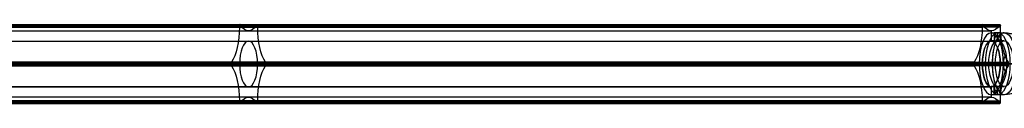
# Model space of a CAD drawing. Header units: millimetres. Extents: x -1110 to 1090, y -14 to 15.
# Tile 8 of 11: x 356 to 722, y -14 to 15. Entities that reach past the tile are written whole.
import ezdxf

# ---------------------------------------------------------------- set-up
doc = ezdxf.new("R2010")
doc.units = ezdxf.units.MM
doc.layers.add('LUZ', color=7, linetype='Continuous')
doc.layers.add('METAL NEGRO', color=7, linetype='Continuous')

msp = doc.modelspace()

# ---------------------------------------------------------------- linework, layer by layer
at = {"layer": 'LUZ'}
for p, q in [((437.39, 15.03, 138.22), (438.73, 14.79, 138.34)), ((438.06, 14.79, 138.06), (438.06, 15.03, 138.5)), ((443.44, 14.79, 124.05), (444.78, 15.03, 124.17)), ((444.11, 15.03, 123.88), (444.11, 14.79, 124.33)), ((161.8, 14.36, 21.31), (713.57, 14.36, 257.01)), ((720.37, 14.36, 241.08), (168.6, 14.36, 5.38)), ((720.37, 14.12, 241.08), (168.6, 14.12, 5.38)), ((437.68, 14.12, 139.16), (437.68, 14.6, 139.16)), ((437.99, 14.6, 139.29), (713.57, 14.6, 257.01)), ((444.49, 14.12, 123.23), (444.49, 14.6, 123.23)), ((716.97, 12.78, 249.04), (716.97, 8.96, 249.04)), ((165.2, 8.96, 13.35), (716.97, 8.96, 249.04)), ((158.59, 0.46, 28.81), (710.36, 0.46, 264.51)), ((161.86, 0.46, 21.16), (713.63, 0.46, 256.86)), ((168.54, 0.46, 5.53), (720.31, 0.46, 241.22)), ((171.81, 0.46, -2.12), (723.57, 0.46, 233.57)), ((433.98, 0.9, 146.18), (435.32, 1.13, 146.31)), ((433.98, 0.03, 146.18), (435.32, -0.21, 146.31)), ((434.65, 1.13, 146.02), (434.65, 0.9, 146.47)), ((434.65, 0.03, 146.47), (434.65, -0.21, 146.02)), ((446.84, 1.13, 116.08), (448.18, 0.9, 116.21)), ((446.84, -0.21, 116.08), (448.18, 0.03, 116.21)), ((447.51, 0.9, 115.92), (447.51, 1.13, 116.37)), ((447.51, -0.21, 116.37), (447.51, 0.03, 115.92)), ((713.63, 0.42, 256.86), (710.36, 0.42, 264.51)), ((723.57, 0.42, 233.57), (720.31, 0.42, 241.22)), ((165.2, -8.04, 13.35), (716.97, -8.04, 249.04)), ((716.97, -8.04, 249.04), (716.97, -11.86, 249.04)), ((161.8, -13.43, 21.31), (713.57, -13.43, 257.01)), ((161.99, -14.17, 20.85), (713.76, -14.17, 256.55)), ((716.97, -11.86, 249.04), (165.2, -11.86, 13.35)), ((168.4, -14.17, 5.84), (720.17, -14.17, 241.54)), ((720.37, -13.43, 241.08), (168.6, -13.43, 5.38)), ((168.6, -13.67, 5.38), (504.13, -13.67, 148.71)), ((437.39, -14.1, 138.22), (438.73, -13.87, 138.34)), ((437.68, -13.67, 139.16), (437.68, -13.2, 139.16)), ((438.06, -14.1, 138.5), (438.06, -13.87, 138.06)), ((443.44, -13.87, 124.05), (444.78, -14.1, 124.17)), ((444.11, -13.87, 124.33), (444.11, -14.1, 123.88)), ((444.49, -13.67, 123.23), (444.49, -13.2, 123.23))]:
    msp.add_line(p, q, dxfattribs=at)
at = {"layer": 'LUZ', "extrusion": (0.919613, 1.7053e-13, 0.392825)}
for centre, start, end in [((14.6, -44.46, 457.16), 360, 90), ((14.6, -44.46, 457.16), 330, 360), ((0.46, -36.3, 457.16), 30, 150)]:
    msp.add_arc(centre, 0.5, start, end, dxfattribs=at)
at = {"layer": 'LUZ', "extrusion": (-0.919613, 0, -0.392825)}
for centre, radius, start, end in [((-27.78, -52.62, -457.16), 15, 0, 30), ((-27.78, -52.62, -457.16), 15, 330, 360), ((-14.12, -28.96, -457.16), 15, 270, 330), ((-14.12, -76.28, -457.16), 15, 30, 90), ((-0.46, -52.62, -757.16), 8.5, 0, 180), ((-0.46, -52.62, -757.16), 8.5, 180, 0), ((13.2, -28.96, -457.16), 15, 210, 270), ((13.2, -76.28, -457.16), 15, 90, 150), ((26.86, -52.62, -457.16), 15, 150, 210)]:
    msp.add_arc(centre, radius, start, end, dxfattribs=at)
at = {"layer": 'LUZ', "extrusion": (0.919613, -4.54747e-13, 0.392825)}
for start, end in [(360, 30), (270, 360)]:
    msp.add_arc((14.6, -60.78, 457.16), 0.5, start, end, dxfattribs=at)
at = {"layer": 'LUZ', "extrusion": (0.919613, -1.3853e-11, 0.392825)}
msp.add_arc((14.6, -44.46, 757.16), 0.5, 0, 90, dxfattribs=at)
at = {"layer": 'LUZ', "extrusion": (-0.919613, -4.26274e-12, -0.392825)}
msp.add_arc((-14.6, -44.46, -757.16), 0.5, 180, 210, dxfattribs=at)
at = {"layer": 'LUZ', "extrusion": (-0.919613, 4.44173e-14, -0.392825)}
msp.add_arc((-27.78, -52.62, -757.16), 15, 0, 30, dxfattribs=at)
at = {"layer": 'LUZ', "extrusion": (-0.919613, -2.47765e-12, -0.392825)}
msp.add_arc((-27.78, -52.62, -757.16), 15, 330, 0, dxfattribs=at)
at = {"layer": 'LUZ', "extrusion": (0.919613, -2.26882e-10, 0.392825)}
msp.add_arc((14.6, -60.78, 757.16), 0.5, 0, 30, dxfattribs=at)
at = {"layer": 'LUZ', "extrusion": (-0.919613, -1.19201e-11, -0.392825)}
msp.add_arc((-14.6, -60.78, -757.16), 0.5, 180, 270, dxfattribs=at)
at = {"layer": 'LUZ', "extrusion": (-0.919613, 4.49714e-13, -0.392825)}
msp.add_arc((-14.12, -28.96, -757.16), 15, 270, 330, dxfattribs=at)
at = {"layer": 'LUZ', "extrusion": (-0.919613, 7.44959e-13, -0.392825)}
msp.add_arc((-14.12, -76.28, -757.16), 15, 30, 90, dxfattribs=at)
at = {"layer": 'LUZ', "extrusion": (0.919613, 0, 0.392825)}
for start, end in [(0, 180), (180, 0)]:
    msp.add_arc((0.46, -52.62, 457.16), 8.5, start, end, dxfattribs=at)
at = {"layer": 'LUZ', "extrusion": (0.919613, -2.84217e-13, 0.392825)}
msp.add_arc((0.46, -68.94, 457.16), 0.5, 210, 330, dxfattribs=at)
at = {"layer": 'LUZ', "extrusion": (0.919613, -2.41443e-13, 0.392825)}
msp.add_arc((0.46, -36.3, 757.16), 0.5, 30, 150, dxfattribs=at)
at = {"layer": 'LUZ', "extrusion": (-0.919613, 8.27347e-14, -0.392825)}
msp.add_arc((13.2, -28.96, -757.16), 15, 210, 270, dxfattribs=at)
at = {"layer": 'LUZ', "extrusion": (-0.919613, -6.21784e-13, -0.392825)}
msp.add_arc((13.2, -76.28, -757.16), 15, 90, 150, dxfattribs=at)
at = {"layer": 'LUZ', "extrusion": (0.919613, -1.7053e-13, 0.392825)}
msp.add_arc((-13.67, -44.46, 457.16), 0.5, 90, 210, dxfattribs=at)
at = {"layer": 'LUZ', "extrusion": (0.919613, 4.54747e-13, 0.392825)}
msp.add_arc((-13.67, -60.78, 457.16), 0.5, 150, 270, dxfattribs=at)
at = {"layer": 'LUZ', "extrusion": (0.919613, 8.11066e-12, 0.392825)}
msp.add_arc((-13.67, -44.46, 757.16), 0.5, 90, 210, dxfattribs=at)
at = {"layer": 'LUZ', "extrusion": (-0.919613, 1.15274e-12, -0.392825)}
msp.add_arc((26.86, -52.62, -757.16), 15, 150, 210, dxfattribs=at)
at = {"layer": 'LUZ', "extrusion": (0.919613, -6.6758e-12, 0.392825)}
msp.add_arc((-13.67, -60.78, 757.16), 0.5, 150, 270, dxfattribs=at)
at = {"layer": 'LUZ'}
for points in [[(161.99, 15.1, 20.85), (713.76, 15.1, 256.55)], [(713.86, 15.03, 256.32), (162.09, 15.03, 20.62)], [(714.02, 14.79, 255.94), (162.25, 14.79, 20.24)], [(168.15, 14.79, 6.45), (719.91, 14.79, 242.14)], [(168.31, 15.03, 6.07), (720.07, 15.03, 241.77)], [(168.4, 15.1, 5.84), (720.17, 15.1, 241.54)], [(714.02, 14.79, 255.94), (713.86, 15.03, 256.32)], [(720.07, 15.03, 241.77), (719.91, 14.79, 242.14)], [(713.57, 14.6, 257.01), (161.8, 14.6, 21.31)], [(161.8, 14.12, 21.31), (713.57, 14.12, 257.01)], [(165.2, 12.78, 13.35), (716.97, 12.78, 249.04)], [(720.37, 14.6, 241.08), (168.6, 14.6, 5.38)], [(720.37, 14.12, 241.08), (168.6, 14.12, 5.38)], [(713.57, 14.6, 257.01), (713.57, 14.12, 257.01)], [(720.37, 14.12, 241.08), (720.37, 14.6, 241.08)], [(165.2, 8.96, 13.35), (716.97, 8.96, 249.04)], [(710.46, 0.9, 264.28), (158.69, 0.9, 28.58)], [(158.69, 0.03, 28.58), (710.46, 0.03, 264.28)], [(710.62, 1.13, 263.9), (158.85, 1.13, 28.21)], [(171.55, 1.13, -1.52), (723.32, 1.13, 234.18)], [(723.48, 0.9, 233.8), (171.71, 0.9, -1.89)], [(171.71, 0.03, -1.89), (723.48, 0.03, 233.8)], [(710.62, 1.13, 263.9), (710.46, 0.9, 264.28)], [(710.46, 0.03, 264.28), (710.62, -0.21, 263.9)], [(158.85, -0.21, 28.21), (710.62, -0.21, 263.9)], [(723.32, -0.21, 234.18), (171.55, -0.21, -1.52)], [(716.97, -8.04, 249.04), (165.2, -8.04, 13.35)], [(713.57, -13.2, 257.01), (161.8, -13.2, 21.31)], [(713.57, -13.67, 257.01), (161.8, -13.67, 21.31)], [(162.09, -14.1, 20.62), (713.86, -14.1, 256.32)], [(162.25, -13.87, 20.24), (714.02, -13.87, 255.94)], [(719.91, -13.87, 242.14), (168.15, -13.87, 6.45)], [(720.07, -14.1, 241.77), (168.31, -14.1, 6.07)], [(168.6, -13.2, 5.38), (720.37, -13.2, 241.08)], [(720.37, -13.67, 241.08), (168.6, -13.67, 5.38)], [(713.57, -13.2, 257.01), (713.57, -13.67, 257.01)], [(713.86, -14.1, 256.32), (714.02, -13.87, 255.94)], [(719.91, -13.87, 242.14), (720.07, -14.1, 241.77)], [(720.37, -13.67, 241.08), (720.37, -13.2, 241.08)]]:
    msp.add_open_spline(points, degree=1, dxfattribs=at)
at = {"layer": 'METAL NEGRO'}
for p, q in [((716.97, 12.06, 249.04), (716.97, 9.06, 249.04)), ((718.02, 12.05, 250.02), (718.02, 9.05, 250.02)), ((719.27, 12, 251.27), (719.27, 8.98, 251.27)), ((719.27, 12, 248.77), (719.27, 8.98, 248.77)), ((720.52, 12.05, 250.02), (720.52, 9.05, 250.02)), ((718.12, 9.06, 249.53), (716.97, 9.06, 249.04)), ((721.4, 9.06, 250.93), (720.42, 9.06, 250.51)), ((717.28, 0.56, 261.68), (712.45, 0.56, 259.62)), ((712.45, 0.56, 259.62), (713.63, 0.56, 256.86)), ((718.46, 0.56, 258.92), (713.63, 0.56, 256.86)), ((718.46, 0.56, 258.92), (721.4, 0.56, 252.02)), ((720.31, 0.56, 241.22), (721.48, 0.56, 238.47)), ((725.13, 0.56, 243.29), (720.31, 0.56, 241.22)), ((721.4, 0.56, 252.02), (726.92, 0.56, 254.38)), ((726.31, 0.56, 240.53), (721.48, 0.56, 238.47)), ((716.97, -7.94, 249.04), (716.97, -10.94, 249.04)), ((718.12, -7.94, 249.53), (716.97, -7.94, 249.04)), ((718.02, -10.93, 250.02), (718.02, -7.92, 250.02)), ((719.27, -10.88, 251.27), (719.27, -7.86, 251.27)), ((719.27, -10.88, 248.77), (719.27, -7.86, 248.77)), ((721.4, -7.94, 250.93), (720.42, -7.94, 250.51)), ((720.52, -10.93, 250.02), (720.52, -7.92, 250.02))]:
    msp.add_line(p, q, dxfattribs=at)
at = {"layer": 'METAL NEGRO', "extrusion": (0.919613, 0, 0.392825)}
for centre, radius, start, end in [((0.56, -52.62, 757.16), 11.5, 0, 180), ((0.56, -52.62, 757.16), 11.5, 180, 0), ((0.56, -52.62, 757.16), 8.5, 0, 180), ((0.56, -52.62, 757.16), 8.5, 180, 0), ((0.56, -54.62, 762.41), 3, 0, 180)]:
    msp.add_arc(centre, radius, start, end, dxfattribs=at)
at = {"layer": 'METAL NEGRO', "extrusion": (-0.919613, 0, -0.392825)}
for centre, radius, start, end in [((-0.56, -52.62, -759.79), 11.5, 6.2083, 173.7914), ((-0.56, -52.62, -759.79), 11.5, 186.2088, 353.7912), ((-0.56, -52.62, -762.41), 8.5, 0, 180), ((-0.56, -52.62, -759.79), 8.5, 188.4136, 351.5868), ((-0.56, -52.62, -762.41), 8.5, 180, 0)]:
    msp.add_arc(centre, radius, start, end, dxfattribs=at)
at = {"layer": 'METAL NEGRO', "extrusion": (0.919613, 9.8779e-15, 0.392825)}
msp.add_arc((0.56, -52.62, 762.41), 11.5, 360, 90, dxfattribs=at)
at = {"layer": 'METAL NEGRO', "extrusion": (-0.919613, 3.31898e-26, -0.392825)}
msp.add_arc((-0.56, -52.62, -762.41), 11.5, 180, 270, dxfattribs=at)
at = {"layer": 'METAL NEGRO', "extrusion": (-0.919613, 5.68434e-14, -0.392825)}
msp.add_arc((-0.56, -52.62, -759.79), 8.5, 8.4139, 171.5861, dxfattribs=at)
at = {"layer": 'METAL NEGRO', "extrusion": (0, -1, 0)}
for centre, radius, start, end in [((719.27, 250.02, -10.52), 1.25, 23.1304, 203.1304), ((719.27, 250.02, -10.52), 1.25, 203.1304, 23.1304), ((721.79, 251.1, -0.56), 11.5, 57.2332, 113.1304)]:
    msp.add_arc(centre, radius, start, end, dxfattribs=at)
at = {"layer": 'METAL NEGRO', "extrusion": (0.919613, -4.07017e-14, 0.392825)}
msp.add_arc((0.56, -52.62, 762.41), 11.5, 90, 180, dxfattribs=at)
at = {"layer": 'METAL NEGRO', "extrusion": (-0.919613, -9.39152e-14, -0.392825)}
msp.add_arc((-0.56, -52.62, -762.41), 11.5, 270, 0, dxfattribs=at)
at = {"layer": 'METAL NEGRO', "extrusion": (0, 1, 0)}
for start, end in [(336.8696, 156.8696), (156.8696, 336.8696)]:
    msp.add_arc((-719.27, 250.02, -9.39), 1.25, start, end, dxfattribs=at)
at = {"layer": 'METAL NEGRO'}
for points in [[(716.97, 12.06, 249.04), (718.12, 12.06, 249.53)], [(718.12, 12.06, 249.53), (718.12, 9.06, 249.53)], [(720.42, 9.06, 250.51), (720.42, 12.06, 250.51)], [(720.42, 12.06, 250.51), (721.79, 12.06, 251.1)], [(718.12, 9.06, 249.53), (716.97, 9.06, 249.04)], [(721.79, 9.06, 251.1), (720.42, 9.06, 250.51)], [(716.97, -7.94, 249.04), (718.12, -7.94, 249.53)], [(718.12, -10.94, 249.53), (716.97, -10.94, 249.04)], [(718.12, -7.94, 249.53), (718.12, -10.94, 249.53)], [(720.42, -10.94, 250.51), (720.42, -7.94, 250.51)], [(720.42, -7.94, 250.51), (721.79, -7.94, 251.1)], [(721.79, -10.94, 251.1), (720.42, -10.94, 250.51)]]:
    msp.add_open_spline(points, degree=1, dxfattribs=at)
for points, weights in [([(721.73, 12.06, 251.25), (717.28, 11.91, 261.68), (717.28, 0.56, 261.68)], [0.994421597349, 0.709923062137, 1]), ([(721.79, 12.06, 251.1), (730.47, 12.06, 254.81), (732.17, 2.81, 255.53)], [1, 0.746414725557, 0.931934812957]), ([(717.28, 0.56, 261.68), (717.28, -10.63, 261.68), (721.67, -10.93, 251.39)], [1, 0.712739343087, 0.988951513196]), ([(717.28, 0.56, 261.68), (722.89, 0.56, 264.08), (728.02, 0.56, 260.77)], [1, 0.819830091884, 0.861319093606]), ([(732.17, -1.69, 255.53), (730.47, -10.94, 254.81), (721.79, -10.94, 251.1)], [0.931934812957, 0.746414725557, 1])]:
    msp.add_rational_spline(points, weights, degree=2, dxfattribs=at)
for points, knots in [([(720.42, 12.06, 250.51), (720.38, 12.06, 250.59), (720.34, 12.06, 250.66), (720.25, 12.06, 250.8), (720.2, 12.06, 250.86), (720.02, 12.05, 251.03), (719.88, 12.04, 251.12), (719.58, 12.02, 251.24), (719.42, 12.01, 251.28), (719.17, 12, 251.27), (719.09, 12, 251.26), (718.93, 12, 251.23), (718.85, 11.99, 251.2), (718.62, 11.99, 251.11), (718.49, 12, 251.01), (718.26, 12.01, 250.78), (718.17, 12.02, 250.64), (718.05, 12.04, 250.34), (718.01, 12.05, 250.17), (718.02, 12.06, 249.85), (718.05, 12.06, 249.68), (718.12, 12.06, 249.53)], [0, 0, 0, 0, 0.246903, 0.246903, 0.493806, 0.493806, 0.987612, 0.987612, 1.481418, 1.481418, 1.728321, 1.728321, 1.975223, 1.975223, 2.469029, 2.469029, 2.962835, 2.962835, 3.456641, 3.456641, 3.950447, 3.950447, 3.950447, 3.950447]), ([(718.12, 12.06, 249.53), (718.18, 12.06, 249.38), (718.28, 12.06, 249.24), (718.51, 12.05, 249.02), (718.65, 12.04, 248.92), (718.95, 12.02, 248.8), (719.12, 12.01, 248.77), (719.44, 12, 248.78), (719.61, 11.99, 248.81), (719.91, 11.99, 248.94), (720.05, 12, 249.03), (720.27, 12.01, 249.27), (720.37, 12.02, 249.41), (720.49, 12.04, 249.71), (720.52, 12.05, 249.87), (720.51, 12.06, 250.2), (720.48, 12.06, 250.36), (720.42, 12.06, 250.51)], [0, 0, 0, 0, 0.494393, 0.494393, 0.988786, 0.988786, 1.483179, 1.483179, 1.977572, 1.977572, 2.471965, 2.471965, 2.966358, 2.966358, 3.460751, 3.460751, 3.955144, 3.955144, 3.955144, 3.955144]), ([(718.12, 9.06, 249.53), (718.05, 9.06, 249.68), (718.02, 9.06, 249.85), (718.01, 9.04, 250.17), (718.05, 9.03, 250.34), (718.17, 9, 250.64), (718.26, 8.99, 250.78), (718.49, 8.98, 251.01), (718.62, 8.97, 251.11), (718.93, 8.97, 251.24), (719.09, 8.98, 251.27), (719.34, 8.99, 251.27), (719.42, 8.99, 251.27), (719.58, 9, 251.24), (719.66, 9.01, 251.21), (719.88, 9.03, 251.12), (720.02, 9.04, 251.03), (720.26, 9.06, 250.8), (720.35, 9.06, 250.66), (720.42, 9.06, 250.51)], [0, 0, 0, 0, 0.494418, 0.494418, 0.988837, 0.988837, 1.483255, 1.483255, 1.977673, 1.977673, 2.472092, 2.472092, 2.719301, 2.719301, 2.96651, 2.96651, 3.460928, 3.460928, 3.955346, 3.955346, 3.955346, 3.955346]), ([(718.12, 9.06, 249.53), (718.18, 9.06, 249.38), (718.28, 9.06, 249.24), (718.51, 9.04, 249.01), (718.65, 9.03, 248.92), (718.95, 9, 248.8), (719.12, 8.99, 248.77), (719.44, 8.98, 248.78), (719.61, 8.97, 248.81), (719.83, 8.97, 248.91), (719.9, 8.97, 248.95), (720.04, 8.98, 249.04), (720.1, 8.98, 249.09), (720.27, 8.99, 249.27), (720.36, 9, 249.4), (720.49, 9.03, 249.71), (720.52, 9.04, 249.87), (720.52, 9.05, 250.12), (720.51, 9.06, 250.2), (720.47, 9.06, 250.36), (720.45, 9.06, 250.44), (720.42, 9.06, 250.51)], [-3.952953, -3.952953, -3.952953, -3.952953, -3.458834, -3.458834, -2.964715, -2.964715, -2.470596, -2.470596, -1.976477, -1.976477, -1.729417, -1.729417, -1.482358, -1.482358, -0.988238, -0.988238, -0.494119, -0.494119, -0.24706, -0.24706, 0, 0, 0, 0]), ([(720.42, -7.94, 250.51), (720.35, -7.94, 250.67), (720.26, -7.93, 250.8), (720.02, -7.92, 251.03), (719.88, -7.9, 251.12), (719.58, -7.88, 251.24), (719.42, -7.87, 251.28), (719.09, -7.85, 251.27), (718.93, -7.85, 251.24), (718.62, -7.85, 251.11), (718.49, -7.85, 251.01), (718.31, -7.86, 250.84), (718.26, -7.87, 250.77), (718.17, -7.88, 250.64), (718.14, -7.89, 250.56), (718.05, -7.9, 250.34), (718.01, -7.92, 250.17), (718.02, -7.93, 249.85), (718.05, -7.94, 249.68), (718.12, -7.94, 249.53)], [0, 0, 0, 0, 0.494418, 0.494418, 0.988837, 0.988837, 1.483255, 1.483255, 1.977673, 1.977673, 2.472092, 2.472092, 2.719301, 2.719301, 2.96651, 2.96651, 3.460928, 3.460928, 3.955346, 3.955346, 3.955346, 3.955346]), ([(718.12, -10.94, 249.53), (718.08, -10.94, 249.61), (718.06, -10.94, 249.69), (718.03, -10.93, 249.85), (718.02, -10.93, 249.93), (718.01, -10.92, 250.17), (718.04, -10.91, 250.34), (718.17, -10.89, 250.64), (718.26, -10.89, 250.78), (718.43, -10.88, 250.96), (718.49, -10.87, 251.01), (718.63, -10.87, 251.1), (718.7, -10.87, 251.14), (718.93, -10.87, 251.24), (719.09, -10.87, 251.27), (719.42, -10.89, 251.28), (719.58, -10.89, 251.24), (719.88, -10.91, 251.12), (720.02, -10.92, 251.03), (720.26, -10.93, 250.8), (720.35, -10.94, 250.67), (720.42, -10.94, 250.51)], [0, 0, 0, 0, 0.246903, 0.246903, 0.493806, 0.493806, 0.987612, 0.987612, 1.481418, 1.481418, 1.728321, 1.728321, 1.975223, 1.975223, 2.469029, 2.469029, 2.962835, 2.962835, 3.456641, 3.456641, 3.950447, 3.950447, 3.950447, 3.950447]), ([(720.42, -7.94, 250.51), (720.48, -7.94, 250.36), (720.51, -7.93, 250.2), (720.52, -7.92, 249.87), (720.49, -7.9, 249.71), (720.37, -7.88, 249.41), (720.27, -7.87, 249.27), (720.05, -7.85, 249.03), (719.91, -7.85, 248.94), (719.68, -7.85, 248.84), (719.6, -7.85, 248.82), (719.44, -7.85, 248.78), (719.36, -7.85, 248.77), (719.12, -7.87, 248.77), (718.95, -7.88, 248.8), (718.65, -7.9, 248.92), (718.51, -7.92, 249.02), (718.33, -7.93, 249.19), (718.28, -7.93, 249.25), (718.19, -7.94, 249.38), (718.15, -7.94, 249.46), (718.12, -7.94, 249.53)], [-3.952953, -3.952953, -3.952953, -3.952953, -3.458834, -3.458834, -2.964715, -2.964715, -2.470596, -2.470596, -1.976477, -1.976477, -1.729417, -1.729417, -1.482358, -1.482358, -0.988238, -0.988238, -0.494119, -0.494119, -0.24706, -0.24706, 0, 0, 0, 0]), ([(720.42, -10.94, 250.51), (720.48, -10.94, 250.36), (720.51, -10.93, 250.2), (720.52, -10.92, 249.87), (720.49, -10.91, 249.71), (720.36, -10.89, 249.41), (720.27, -10.89, 249.27), (720.04, -10.87, 249.03), (719.91, -10.87, 248.94), (719.6, -10.87, 248.81), (719.44, -10.87, 248.78), (719.11, -10.89, 248.77), (718.95, -10.89, 248.8), (718.65, -10.91, 248.92), (718.51, -10.92, 249.02), (718.28, -10.93, 249.24), (718.18, -10.94, 249.38), (718.12, -10.94, 249.53)], [0, 0, 0, 0, 0.494393, 0.494393, 0.988786, 0.988786, 1.483179, 1.483179, 1.977572, 1.977572, 2.471965, 2.471965, 2.966358, 2.966358, 3.460751, 3.460751, 3.955144, 3.955144, 3.955144, 3.955144])]:
    msp.add_open_spline(points, degree=3, knots=knots, dxfattribs=at)

doc.saveas('drawing.dxf')
